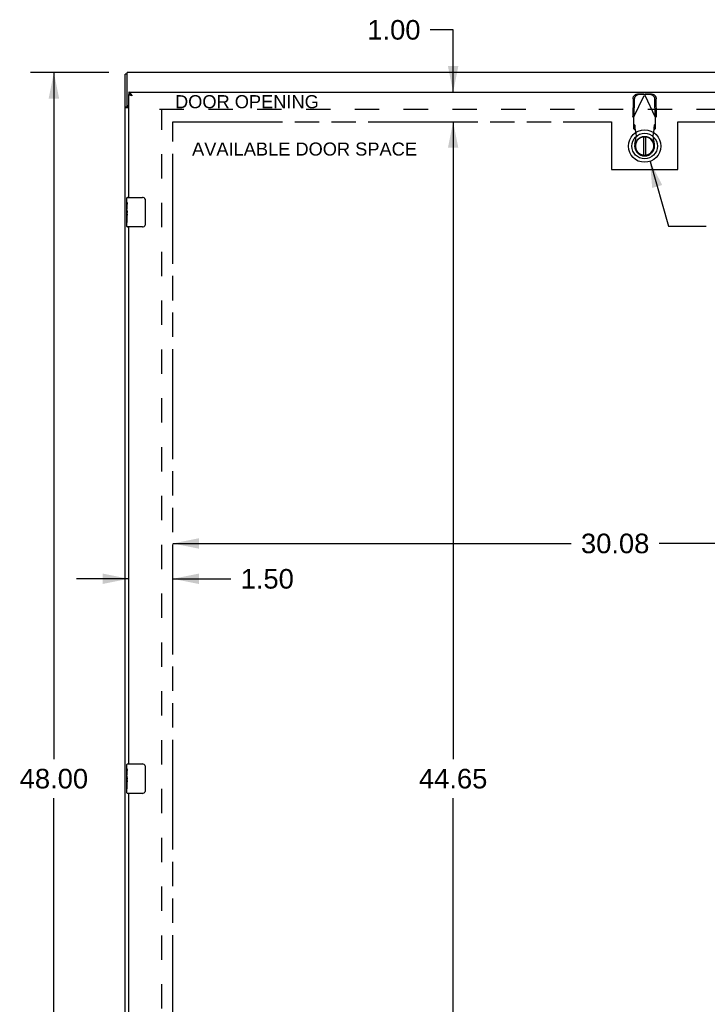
# Model space of a CAD drawing. Header units: inches. Extents: x 0 to 151, y 0 to 98.
# Tile 5 of 10: x 29 to 53, y 42 to 75. Entities that reach past the tile are written whole.
import ezdxf

# ---------------------------------------------------------------- set-up
doc = ezdxf.new("R2010")
doc.units = ezdxf.units.IN
doc.header["$LTSCALE"] = 8.296674
doc.header["$MEASUREMENT"] = 0
doc.linetypes.add('HIDDEN', pattern=[0.2, 0.1, -0.1])
doc.linetypes.add('PHANTOM', pattern=[0.8, 0.45, -0.05, 0.1, -0.05, 0.1, -0.05])
doc.layers.get('0').update_dxf_attribs({"linetype": 'CONTINUOUS'})
for name, color, linetype in [('02___PRT_ALL_AXES', 7, 'CONTINUOUS'), ('3PT', 7, 'CONTINUOUS'), ('AVAILABLE_DOOR_SPACE', 7, 'CONTINUOUS'), ('DEFAULT_2', 8, 'HIDDEN'), ('DIMENSIONS', 7, 'CONTINUOUS')]:
    doc.layers.add(name, color=color, linetype=linetype)
doc.styles.get("Standard").update_dxf_attribs({"font": 'arial.ttf'})
doc.dimstyles.new('DIMSTYLE_1', dxfattribs={"dimtxt": 0.665509, "dimasz": 0.887345, "dimexe": 0.09, "dimexo": 0.07, "dimgap": 0.0375, "dimtad": 0, "dimtih": 1, "dimtoh": 1, "dimzin": 4, "dimdsep": 46, "dimtxsty": 'Standard', "dimblk": '_FILLED', "dimblk1": '_FILLED', "dimblk2": '_FILLED', "dimcen": 0.09, "dimazin": 1, "dimtfac": 1, "dimtofl": 0, "dimtmove": 0, "dimatfit": 3, "dimldrblk": '_FILLED', "dimfxl": 0, "dimtolj": 1, "dimtzin": 4, "dimarcsym": 0})
doc.dimstyles.get("Standard").update_dxf_attribs({"dimtxt": 0.754243, "dimasz": 0.887345, "dimexe": 0.09, "dimexo": 0.07, "dimgap": 0.09, "dimtad": 0, "dimtih": 1, "dimtoh": 1, "dimzin": 4, "dimdsep": 46, "dimtxsty": 'Standard', "dimblk": '_FILLED', "dimblk1": '_FILLED', "dimblk2": '_FILLED', "dimcen": 0.09, "dimazin": 1, "dimtp": 0.01, "dimtm": 0.01, "dimtfac": 1, "dimtofl": 0, "dimtmove": 0, "dimatfit": 3, "dimldrblk": '_FILLED', "dimfxl": 0, "dimtolj": 1, "dimtzin": 4, "dimarcsym": 0})

# ---------------------------------------------------------------- blocks, each defined once
blk = doc.blocks.new('_FILLED')
at = {"color": 0, "linetype": 'ByBlock'}
blk.add_solid([(0, 0), (-1, 0.2), (-1, -0.2)], dxfattribs=at)
blk = doc.blocks.new('*D7')
at = {"layer": '3PT', "color": 2, "linetype": 'Continuous'}
for p, q in [((43.862, 75.146), (43.086, 75.146)), ((43.862, 73.024), (43.862, 75.146)), ((43.862, 72.024), (43.862, 70.25))]:
    blk.add_line(p, q, dxfattribs=at)
at = {"layer": '3PT', "color": 2, "linetype": 'Continuous', "xscale": 0.8873448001, "yscale": 0.8873448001, "zscale": 0.8873448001}
for p, rotation in [((43.862, 73.024), 270), ((43.862, 72.024), 90)]:
    blk.add_blockref('_FILLED', p, dxfattribs=dict(at, rotation=rotation))
at = {"layer": '3PT', "color": 2, "linetype": 'Continuous', "insert": (42.753, 75.479), "char_height": 0.6655, "width": 1.8085, "attachment_point": 3, "line_spacing_factor": 0.9}
blk.add_mtext('1.00', dxfattribs=at)
blk = doc.blocks.new('*D8')
at = {"layer": '3PT', "color": 2, "linetype": 'Continuous'}
for p, q in [((43.862, 72.024), (43.862, 50.365)), ((43.862, 27.374), (43.862, 49.034))]:
    blk.add_line(p, q, dxfattribs=at)
at = {"layer": '3PT', "color": 2, "linetype": 'Continuous', "xscale": 0.8873448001, "yscale": 0.8873448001, "zscale": 0.8873448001}
for p, rotation in [((43.862, 72.024), 90), ((43.862, 27.374), 270)]:
    blk.add_blockref('_FILLED', p, dxfattribs=dict(at, rotation=rotation))
at = {"layer": '3PT', "color": 2, "linetype": 'Continuous', "insert": (43.862, 50.032), "char_height": 0.6655, "width": 2.32557, "attachment_point": 2, "line_spacing_factor": 0.9}
blk.add_mtext('44.65', dxfattribs=at)
blk = doc.blocks.new('*D10')
at = {"layer": '3PT', "color": 2, "linetype": 'Continuous'}
for p, q in [((32.833, 56.491), (31.058, 56.491)), ((34.333, 56.491), (36.305, 56.491))]:
    blk.add_line(p, q, dxfattribs=at)
at = {"layer": '3PT', "color": 2, "linetype": 'Continuous', "xscale": 0.8873448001, "yscale": 0.8873448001, "zscale": 0.8873448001}
blk.add_blockref('_FILLED', (32.833, 56.491), dxfattribs=at)
at = {"layer": '3PT', "color": 2, "linetype": 'Continuous', "xscale": 0.8873448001, "yscale": 0.8873448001, "zscale": 0.8873448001, "rotation": 180}
blk.add_blockref('_FILLED', (34.333, 56.491), dxfattribs=at)
at = {"layer": '3PT', "color": 2, "linetype": 'Continuous', "insert": (36.638, 56.823), "char_height": 0.6655, "width": 1.8085, "attachment_point": 1, "line_spacing_factor": 0.9}
blk.add_mtext('1.50', dxfattribs=at)
blk = doc.blocks.new('*D11')
at = {"layer": '3PT', "color": 2, "linetype": 'Continuous'}
for p, q in [((34.333, 57.692), (47.874, 57.692)), ((64.408, 57.692), (50.866, 57.692))]:
    blk.add_line(p, q, dxfattribs=at)
at = {"layer": '3PT', "color": 2, "linetype": 'Continuous', "xscale": 0.8873448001, "yscale": 0.8873448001, "zscale": 0.8873448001, "rotation": 180}
blk.add_blockref('_FILLED', (34.333, 57.692), dxfattribs=at)
at = {"layer": '3PT', "color": 2, "linetype": 'Continuous', "xscale": 0.8873448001, "yscale": 0.8873448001, "zscale": 0.8873448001}
blk.add_blockref('_FILLED', (64.408, 57.692), dxfattribs=at)
at = {"layer": '3PT', "color": 2, "linetype": 'Continuous', "insert": (49.37, 58.025), "char_height": 0.6655, "width": 2.32557, "attachment_point": 2, "line_spacing_factor": 0.9}
blk.add_mtext('30.08', dxfattribs=at)
blk = doc.blocks.new('*D13')
at = {"layer": 'DIMENSIONS', "color": 2, "linetype": 'Continuous'}
for p, q in [((32.161, 73.699), (29.491, 73.699)), ((30.29, 73.699), (30.29, 50.365)), ((30.29, 25.699), (30.29, 49.034)), ((32.161, 25.699), (29.491, 25.699))]:
    blk.add_line(p, q, dxfattribs=at)
at = {"layer": 'DIMENSIONS', "color": 2, "linetype": 'Continuous', "xscale": 0.8873448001, "yscale": 0.8873448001, "zscale": 0.8873448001}
for p, rotation in [((30.29, 73.699), 90), ((30.29, 25.699), 270)]:
    blk.add_blockref('_FILLED', p, dxfattribs=dict(at, rotation=rotation))
at = {"layer": 'DIMENSIONS', "color": 2, "linetype": 'Continuous', "insert": (30.29, 50.032), "char_height": 0.6655, "width": 2.32557, "attachment_point": 2, "line_spacing_factor": 0.9}
blk.add_mtext('48.00', dxfattribs=at)

msp = doc.modelspace()

# ---------------------------------------------------------------- linework, layer by layer
at = {"color": 3, "linetype": 'Continuous'}
for p, q in [((32.708, 25.762), (32.708, 73.636)), ((32.783, 72.584), (32.783, 73.699)), ((70.008, 73.699), (32.783, 73.699)), ((32.833, 73.024), (67.908, 73.024)), ((32.833, 69.449), (32.833, 72.949)), ((32.899, 72.919), (32.893, 72.921)), ((32.905, 72.918), (32.899, 72.919)), ((32.911, 72.916), (32.905, 72.918)), ((32.917, 72.915), (32.911, 72.916)), ((32.923, 72.913), (32.917, 72.915)), ((32.933, 72.911), (32.923, 72.913)), ((32.934, 72.932), (32.929, 72.939)), ((32.95, 72.907), (32.933, 72.911)), ((32.938, 72.925), (32.934, 72.932)), ((32.945, 72.914), (32.938, 72.925)), ((32.95, 72.907), (32.945, 72.914)), ((32.833, 72.497), (32.738, 72.497)), ((32.833, 50.199), (32.833, 68.449)), ((32.833, 30.949), (32.833, 49.199))]:
    msp.add_line(p, q, dxfattribs=at)
at = {"color": 7, "linetype": 'Continuous'}
for p, q in [((32.783, 73.636), (32.708, 73.636)), ((32.833, 73.024), (32.833, 72.949)), ((32.783, 72.522), (32.708, 72.522)), ((32.783, 72.522), (32.783, 72.584)), ((50.331, 71.508), (50.331, 70.883)), ((50.41, 70.883), (50.41, 71.508)), ((32.788, 69.449), (33.298, 69.449)), ((33.397, 69.349), (33.397, 68.549)), ((32.773, 68.834), (32.773, 68.867)), ((32.773, 68.464), (32.773, 68.604)), ((33.298, 68.449), (32.788, 68.449)), ((32.788, 50.199), (33.298, 50.199)), ((33.397, 50.099), (33.397, 49.299)), ((32.773, 49.584), (32.773, 49.617)), ((32.773, 49.214), (32.773, 49.354)), ((33.298, 49.199), (32.788, 49.199))]:
    msp.add_line(p, q, dxfattribs=at)
at = {"color": 3, "linetype": 'Continuous'}
for points in [[(32.923, 72.949), (32.92, 72.952), (32.918, 72.955), (32.916, 72.959), (32.914, 72.962), (32.911, 72.965), (32.909, 72.968), (32.907, 72.971), (32.905, 72.974), (32.902, 72.977), (32.9, 72.979), (32.898, 72.982), (32.896, 72.985), (32.893, 72.988), (32.891, 72.99), (32.889, 72.993), (32.887, 72.995), (32.884, 72.997), (32.882, 72.999), (32.88, 73.002), (32.878, 73.004), (32.875, 73.006), (32.873, 73.007), (32.871, 73.009), (32.869, 73.011), (32.866, 73.013), (32.864, 73.014), (32.862, 73.015), (32.86, 73.017), (32.857, 73.018), (32.855, 73.019), (32.853, 73.02), (32.851, 73.021), (32.848, 73.022), (32.846, 73.022), (32.844, 73.023), (32.842, 73.023), (32.839, 73.024), (32.837, 73.024), (32.835, 73.024), (32.833, 73.024)], [(32.893, 72.921), (32.887, 72.922), (32.885, 72.923), (32.882, 72.924), (32.879, 72.925), (32.877, 72.925), (32.874, 72.926), (32.872, 72.927), (32.869, 72.928), (32.867, 72.928), (32.864, 72.929), (32.862, 72.93), (32.86, 72.931), (32.858, 72.931), (32.856, 72.932), (32.854, 72.933), (32.852, 72.934), (32.85, 72.934), (32.849, 72.935), (32.847, 72.936), (32.846, 72.937), (32.844, 72.937), (32.843, 72.938), (32.841, 72.939), (32.84, 72.94), (32.839, 72.94), (32.838, 72.941), (32.837, 72.942), (32.836, 72.943), (32.835, 72.943), (32.835, 72.944), (32.834, 72.945), (32.834, 72.946), (32.833, 72.946), (32.833, 72.947), (32.833, 72.948), (32.833, 72.949), (32.833, 72.949)], [(32.929, 72.939), (32.927, 72.942), (32.925, 72.945), (32.923, 72.949)], [(32.727, 72.505), (32.722, 72.507), (32.72, 72.509), (32.717, 72.51), (32.715, 72.512), (32.713, 72.513), (32.712, 72.514), (32.71, 72.516), (32.709, 72.517), (32.708, 72.519), (32.708, 72.52), (32.708, 72.521), (32.708, 72.522)], [(32.738, 72.497), (32.737, 72.499), (32.735, 72.5), (32.732, 72.502), (32.73, 72.503), (32.727, 72.505)]]:
    msp.add_lwpolyline(points, dxfattribs=at)
at = {"color": 7, "linetype": 'Continuous'}
for points in [[(32.908, 72.93), (32.907, 72.93), (32.905, 72.931), (32.902, 72.932), (32.9, 72.933), (32.898, 72.934), (32.896, 72.935), (32.893, 72.936), (32.891, 72.937), (32.889, 72.938), (32.887, 72.939), (32.884, 72.94), (32.882, 72.94), (32.88, 72.941), (32.878, 72.942), (32.875, 72.943), (32.873, 72.943), (32.871, 72.944), (32.869, 72.945), (32.866, 72.945), (32.864, 72.946), (32.862, 72.946), (32.86, 72.947), (32.857, 72.947), (32.855, 72.947), (32.853, 72.948), (32.851, 72.948), (32.848, 72.948), (32.846, 72.949), (32.844, 72.949), (32.842, 72.949), (32.839, 72.949), (32.837, 72.949), (32.835, 72.949), (32.833, 72.949)], [(32.789, 72.511), (32.787, 72.514), (32.786, 72.515), (32.785, 72.516), (32.784, 72.518), (32.783, 72.519), (32.783, 72.52), (32.783, 72.521), (32.783, 72.522)], [(32.794, 72.497), (32.794, 72.498), (32.794, 72.499), (32.794, 72.501), (32.794, 72.502), (32.794, 72.503), (32.793, 72.505), (32.793, 72.506), (32.792, 72.508), (32.791, 72.509), (32.79, 72.51), (32.789, 72.511)], [(33.391, 69.386), (33.393, 69.38), (33.394, 69.374), (33.396, 69.368), (33.397, 69.362), (33.397, 69.356), (33.397, 69.349)], [(33.397, 68.549), (33.397, 68.543), (33.397, 68.537), (33.396, 68.531), (33.394, 68.525), (33.393, 68.519), (33.391, 68.513)], [(33.391, 50.136), (33.393, 50.13), (33.394, 50.124), (33.396, 50.118), (33.397, 50.112), (33.397, 50.106), (33.397, 50.099)], [(33.397, 49.299), (33.397, 49.293), (33.397, 49.287), (33.396, 49.281), (33.394, 49.275), (33.393, 49.269), (33.391, 49.263)]]:
    msp.add_lwpolyline(points, dxfattribs=at)
for radius in [0.551, 0.433, 0.329, 0.317]:
    msp.add_circle((50.371, 71.196), radius, dxfattribs=at)
at = {"color": 3, "linetype": 'Continuous'}
msp.add_arc((32.843, 72.584), 0.06, 180, 260.4041, dxfattribs=at)
at = {"color": 7, "linetype": 'Continuous'}
for centre, radius, start, end in [((50.371, 71.196), 0.315, 100.0787, 79.9213), ((32.788, 69.434), 0.015, 90, 180), ((33.298, 69.349), 0.1, 21.1999, 90), ((32.788, 68.464), 0.015, 180, 270), ((33.298, 68.549), 0.1, 270, 338.8001), ((32.788, 50.184), 0.015, 90, 180), ((33.298, 50.099), 0.1, 21.1999, 90), ((32.788, 49.214), 0.015, 180, 270), ((33.298, 49.299), 0.1, 270, 338.8001)]:
    msp.add_arc(centre, radius, start, end, dxfattribs=at)
at = {"layer": '02___PRT_ALL_AXES', "color": 7, "linetype": 'Continuous'}
for p, q in [((32.773, 69.29), (32.773, 69.434)), ((32.773, 69.034), (32.773, 69.287)), ((32.781, 69.232), (32.773, 69.232)), ((32.773, 69.065), (32.783, 69.065)), ((32.773, 68.464), (32.773, 69.032)), ((32.775, 69.002), (32.773, 69.002)), ((32.783, 69.065), (32.783, 69.221)), ((32.783, 68.881), (32.783, 68.934)), ((32.773, 68.87), (32.782, 68.87)), ((32.773, 68.834), (32.783, 68.834)), ((32.773, 68.771), (32.783, 68.771)), ((32.773, 68.604), (32.783, 68.604)), ((32.783, 68.604), (32.783, 68.834)), ((32.773, 50.04), (32.773, 50.184)), ((32.773, 49.784), (32.773, 50.037)), ((32.781, 49.982), (32.773, 49.982)), ((32.783, 49.815), (32.783, 49.971)), ((32.773, 49.815), (32.783, 49.815)), ((32.773, 49.214), (32.773, 49.782)), ((32.775, 49.752), (32.773, 49.752)), ((32.773, 49.62), (32.782, 49.62)), ((32.773, 49.584), (32.783, 49.584)), ((32.783, 49.631), (32.783, 49.684)), ((32.783, 49.354), (32.783, 49.584)), ((32.773, 49.521), (32.783, 49.521)), ((32.773, 49.354), (32.783, 49.354))]:
    msp.add_line(p, q, dxfattribs=at)
for points in [[(32.773, 69.29), (32.773, 69.287), (32.773, 69.283), (32.774, 69.278), (32.775, 69.271), (32.777, 69.265), (32.778, 69.257), (32.779, 69.249), (32.781, 69.24)], [(32.773, 69.034), (32.773, 69.027), (32.773, 69.02), (32.774, 69.011), (32.775, 69.003)], [(32.775, 69.003), (32.779, 68.976), (32.78, 68.967), (32.781, 68.958), (32.781, 68.95), (32.782, 68.941), (32.783, 68.934)], [(32.781, 69.24), (32.782, 69.231), (32.783, 69.221)], [(32.783, 68.881), (32.782, 68.875), (32.782, 68.869), (32.781, 68.862), (32.781, 68.856), (32.78, 68.851), (32.779, 68.845)], [(32.773, 50.04), (32.773, 50.037), (32.773, 50.033), (32.774, 50.028), (32.775, 50.021), (32.777, 50.015), (32.778, 50.007), (32.779, 49.999), (32.781, 49.99)], [(32.781, 49.99), (32.782, 49.981), (32.783, 49.971)], [(32.773, 49.784), (32.773, 49.777), (32.773, 49.77), (32.774, 49.761), (32.775, 49.753)], [(32.775, 49.753), (32.779, 49.726), (32.78, 49.717), (32.781, 49.708), (32.781, 49.7), (32.782, 49.691), (32.783, 49.684)], [(32.783, 49.631), (32.782, 49.625), (32.782, 49.619), (32.781, 49.612), (32.781, 49.606), (32.78, 49.601), (32.779, 49.595)]]:
    msp.add_lwpolyline(points, dxfattribs=at)
for centre in [(32.973, 68.867), (32.973, 49.617)]:
    msp.add_ellipse(centre, major_axis=(0.2, 0), ratio=0.432808, start_param=3.141593, end_param=3.403409, dxfattribs=at)
at = {"layer": 'AVAILABLE_DOOR_SPACE', "color": 4, "linetype": 'PHANTOM'}
for p, q in [((34.333, 27.374), (34.333, 72.024)), ((34.333, 72.024), (49.245, 72.024)), ((49.245, 72.024), (49.245, 70.399)), ((51.495, 70.399), (51.495, 72.024)), ((51.495, 72.024), (64.408, 72.024)), ((49.245, 70.399), (51.495, 70.399))]:
    msp.add_line(p, q, dxfattribs=at)
at = {"layer": 'DEFAULT_2', "color": 8, "linetype": 'HIDDEN'}
for p, q in [((49.997, 72.166), (50.371, 72.954)), ((50.326, 72.967), (50.133, 72.964)), ((50.368, 72.947), (50.175, 72.944)), ((50.326, 72.967), (50.341, 72.963)), ((50.326, 72.967), (50.368, 72.947)), ((50.341, 72.963), (50.356, 72.958)), ((50.356, 72.958), (50.371, 72.954)), ((50.371, 72.954), (50.386, 72.958)), ((50.745, 72.166), (50.371, 72.954)), ((50.374, 72.947), (50.415, 72.967)), ((50.567, 72.944), (50.374, 72.947)), ((50.386, 72.958), (50.401, 72.963)), ((50.401, 72.963), (50.415, 72.967)), ((50.608, 72.964), (50.415, 72.967)), ((49.978, 72.805), (49.968, 72.214)), ((50.02, 72.785), (50.01, 72.195)), ((50.731, 72.195), (50.721, 72.785)), ((50.773, 72.214), (50.763, 72.805)), ((33.883, 72.449), (67.408, 72.449)), ((33.958, 26.951), (33.958, 72.447)), ((50.01, 72.195), (49.968, 72.214)), ((49.997, 72.166), (49.997, 71.792)), ((50.043, 71.906), (49.997, 71.948)), ((50.745, 71.948), (50.699, 71.906)), ((50.773, 72.214), (50.731, 72.195)), ((50.754, 72.182), (50.745, 72.166)), ((50.745, 71.792), (50.745, 72.166)), ((49.997, 71.792), (50.043, 71.751)), ((50.043, 71.751), (50.043, 71.906)), ((50.057, 71.747), (50.055, 71.779)), ((50.095, 71.55), (50.057, 71.747)), ((50.684, 71.747), (50.646, 71.55)), ((50.699, 71.906), (50.699, 71.751)), ((50.699, 71.751), (50.745, 71.792)), ((50.041, 71.256), (50.095, 71.55)), ((50.646, 71.55), (50.7, 71.256))]:
    msp.add_line(p, q, dxfattribs=at)
for points in [[(49.978, 72.805), (49.979, 72.82), (49.982, 72.835), (49.986, 72.85), (49.991, 72.865), (49.998, 72.879), (50.006, 72.892), (50.015, 72.904), (50.025, 72.916), (50.036, 72.926), (50.048, 72.936), (50.061, 72.944), (50.075, 72.951), (50.089, 72.956), (50.103, 72.96), (50.118, 72.963), (50.133, 72.964)], [(50.175, 72.944), (50.16, 72.943), (50.145, 72.94), (50.13, 72.936), (50.116, 72.931), (50.103, 72.924), (50.09, 72.916), (50.078, 72.907), (50.066, 72.896), (50.056, 72.885), (50.047, 72.872), (50.039, 72.859), (50.033, 72.845), (50.027, 72.831), (50.024, 72.816), (50.021, 72.8), (50.02, 72.785)], [(50.721, 72.785), (50.72, 72.8), (50.718, 72.816), (50.714, 72.831), (50.708, 72.845), (50.702, 72.859), (50.694, 72.872), (50.685, 72.885), (50.675, 72.896), (50.663, 72.907), (50.651, 72.916), (50.638, 72.924), (50.625, 72.931), (50.611, 72.936), (50.596, 72.94), (50.582, 72.943), (50.567, 72.944)], [(50.608, 72.964), (50.623, 72.963), (50.638, 72.96), (50.652, 72.956), (50.666, 72.951), (50.68, 72.944), (50.693, 72.936), (50.705, 72.926), (50.716, 72.916), (50.726, 72.904), (50.736, 72.892), (50.743, 72.879), (50.75, 72.865), (50.755, 72.85), (50.759, 72.835), (50.762, 72.82), (50.763, 72.805)], [(49.997, 72.166), (49.987, 72.182), (49.982, 72.19), (49.978, 72.198), (49.973, 72.206), (49.968, 72.214)], [(50.773, 72.214), (50.768, 72.206), (50.764, 72.198), (50.759, 72.19), (50.754, 72.182)], [(50.055, 71.779), (50.054, 71.795), (50.053, 71.81), (50.052, 71.824), (50.051, 71.838), (50.05, 71.851), (50.049, 71.863), (50.048, 71.873), (50.047, 71.883), (50.046, 71.891), (50.045, 71.897), (50.044, 71.902), (50.043, 71.906)], [(50.043, 71.751), (50.045, 71.751), (50.047, 71.75), (50.05, 71.75), (50.052, 71.749), (50.055, 71.748), (50.057, 71.747)], [(50.699, 71.906), (50.697, 71.902), (50.696, 71.897), (50.695, 71.891), (50.694, 71.883), (50.693, 71.873), (50.692, 71.863), (50.691, 71.851), (50.69, 71.838), (50.689, 71.824), (50.688, 71.81), (50.687, 71.795), (50.686, 71.779), (50.684, 71.747)], [(50.684, 71.747), (50.686, 71.748), (50.689, 71.749), (50.691, 71.75), (50.694, 71.75), (50.696, 71.751), (50.699, 71.751)]]:
    msp.add_lwpolyline(points, dxfattribs=at)
msp.add_arc((50.371, 71.196), 0.335, 169.673, 10.327, dxfattribs=at)

# ---------------------------------------------------------------- texts
at = {"layer": 'DIMENSIONS', "color": 2, "linetype": 'Continuous', "char_height": 0.44367, "attachment_point": 2, "line_spacing_factor": 0.9}
for s, insert, width in [('DOOR OPENING', (36.852, 72.926), 4.88205), ('AVAILABLE DOOR SPACE', (38.81, 71.317), 7.6315)]:
    msp.add_mtext(s, dxfattribs=dict(at, insert=insert, width=width))

# ---------------------------------------------------------------- dimensions: what is measured, and where the dimension line sits
at = {"layer": '3PT', "color": 2, "linetype": 'Continuous'}
for base, p1, p2, angle, picture, middle in [((43.862, 73.024), (49.245, 72.024), (32.833, 73.024), 90, '*D7', (41.877, 75.142)), ((32.833, 56.491), (34.333, 72.024), (32.833, 72.949), 180, '*D10', (37.571, 56.487)), ((43.862, 27.374), (49.245, 72.024), (49.245, 27.374), 270, '*D8', (43.847, 49.696))]:
    dim = msp.add_linear_dim(base=base, p1=p1, p2=p2, angle=angle, dimstyle='DIMSTYLE_1', dxfattribs=at)
    dim.commit()
    dim.dimension.update_dxf_attribs({"geometry": picture, "text_midpoint": middle, "dimtype": 160})
dim = msp.add_linear_dim(base=(64.407508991, 57.69246372), p1=(34.332508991, 72.02434002), p2=(64.407508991, 50.19934002), dimstyle='DIMSTYLE_1', dxfattribs=at)
dim.commit()
dim.dimension.update_dxf_attribs({"geometry": '*D11', "text_midpoint": (49.367359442, 57.688753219), "dimtype": 160})
at = {"layer": 'DIMENSIONS', "color": 2, "linetype": 'Continuous'}
dim = msp.add_linear_dim(base=(30.29, 73.699), p1=(32.231, 25.699), p2=(32.231, 73.699), angle=90, dimstyle='DIMSTYLE_1', dxfattribs=at)
dim.commit()
dim.dimension.update_dxf_attribs({"geometry": '*D13', "text_midpoint": (30.272, 49.696), "dimtype": 160})

# ---------------------------------------------------------------- leaders
at = {"layer": 'DIMENSIONS', "color": 2, "linetype": 'Continuous', "annotation_type": 0, "has_hookline": 1, "hookline_direction": 1, "text_width": 4.171}
msp.add_leader([(50.555, 70.676), (51.185, 68.471), (52.463, 68.471)], dimstyle='Standard', override={"dimtad": 0}, dxfattribs=at)

doc.saveas('drawing.dxf')
